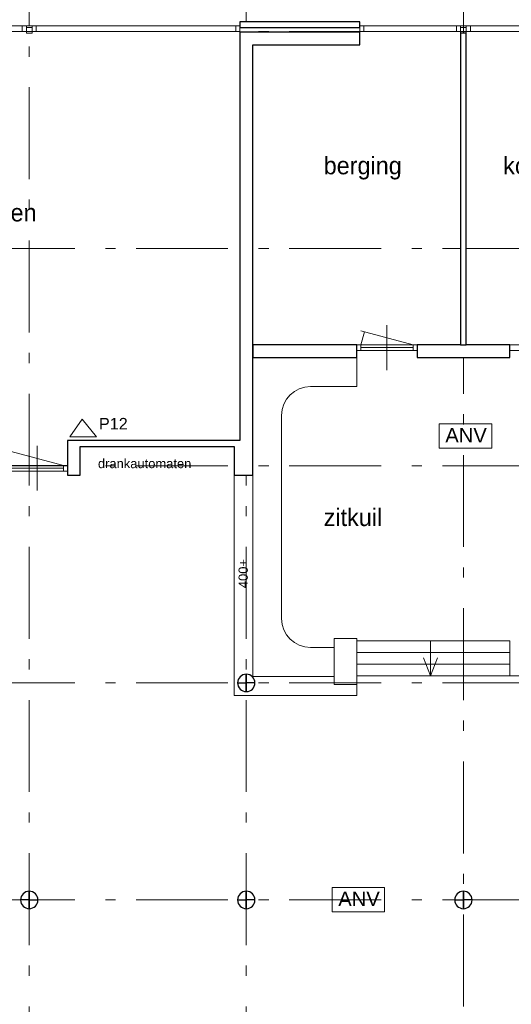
# Model space of a CAD drawing. Header units: millimetres. Extents: x -59728 to 53438, y 127740 to 210459.
# Tile 22 of 28: x 13137 to 21630, y 163405 to 180411. Entities that reach past the tile are written whole.
import ezdxf

# ---------------------------------------------------------------- set-up
doc = ezdxf.new("R2010")
doc.units = ezdxf.units.MM
doc.header["$LTSCALE"] = 2540
doc.linetypes.add('STYLE_01', pattern=[0.033465, 0.025591, -0.003937, 0.0005, -0.003437])
doc.linetypes.add('STYLE_06', pattern=[1.04164, 0.625, -0.20828, 0.06943, -0.13893])
for name, color, linetype, lineweight in [('ASSEN', 7, 'STYLE_01', 18), ('betongrijs', 7, 'Continuous', 18), ('brandvoorziening', 7, 'Continuous', 18), ('metselwerk', 7, 'Continuous', 18), ('muren', 7, 'Continuous', 18), ('MUUR', 7, 'Continuous', 18), ('mwarc', 7, 'Continuous', 18), ('stempel018', 7, 'Continuous', 18), ('TEXT', 7, 'Continuous', 18)]:
    doc.layers.add(name, color=color, linetype=linetype, lineweight=lineweight)
doc.styles.add('Arial', font='Arial')
doc.styles.add('Century Gothic', font='Century Gothic')

# ---------------------------------------------------------------- blocks, each defined once
blk = doc.blocks.new('anv')
at = {"layer": 'brandvoorziening', "color": 0}
blk.add_lwpolyline([(26504, -77939), (27411, -77939), (27411, -78359), (26504, -78359)], close=True, dxfattribs=at)
at = {"layer": 'brandvoorziening', "color": 0, "insert": (26610, -78009), "char_height": 249.8, "attachment_point": 1, "line_spacing_factor": 0.96736, "style": 'Arial'}
blk.add_mtext('ANV', dxfattribs=at)
blk = doc.blocks.new('blusser')
at = {"color": 0, "linetype": 'Continuous', "lineweight": 5}
blk.add_wipeout([(26606, -83240), (26912, -82996), (26606, -82782)], dxfattribs=at).dxf.layer = 'brandvoorziening'
at = {"layer": 'brandvoorziening', "color": 0}
for p, q in [((26912, -82996), (26606, -82782)), ((26606, -82782), (26606, -83240)), ((26606, -83240), (26912, -82996))]:
    blk.add_line(p, q, dxfattribs=at)
blk = doc.blocks.new('Groep-23')
at = {"layer": 'ASSEN', "color": 0, "linetype": 'STYLE_06'}
for p, q in [((15981.75, -40255.11), (15981.75, 38800.47)), ((19731.75, -40255.11), (19731.75, 32764.92)), ((23481.75, -9566.21), (23481.75, 32764.92)), ((-56253.67, 9919.5), (53655.29, 9919.5)), ((-56253.67, 6169.5), (53761.23, 6169.5)), ((-56253.67, 2419.5), (53761.23, 2419.5)), ((-56253.67, -1330.5), (53761.23, -1330.5)), ((-56253.67, -5080.5), (53761.23, -5080.5))]:
    blk.add_line(p, q, dxfattribs=at)
at = {"layer": 'muren', "color": 0}
for p, q in [((22161.75, 4073.65), (22161.75, 4845.34)), ((21641.75, 4409.5), (21641.75, 4509.5)), ((22681.75, 4509.5), (21641.75, 4509.5)), ((21711.75, 4409.5), (21711.75, 4509.5)), ((22611.75, 4459.5), (21711.75, 4459.5)), ((22611.75, 4409.5), (22611.75, 4509.5)), ((22681.75, 4409.5), (22681.75, 4509.5)), ((24281.75, 4409.5), (24281.75, 4509.5)), ((24281.75, 4509.5), (25321.75, 4509.5)), ((22681.75, 4409.5), (21641.75, 4409.5)), ((24281.75, 4409.5), (25321.75, 4409.5)), ((16121.75, 1990.46), (16121.75, 2762.15)), ((16641.75, 2426.31), (15601.75, 2426.31)), ((16571.75, 2326.31), (16571.75, 2426.31)), ((16641.75, 2326.31), (16641.75, 2426.31)), ((16641.75, 2326.31), (15601.75, 2326.31)), ((16571.75, 2376.31), (15671.75, 2376.31))]:
    blk.add_line(p, q, dxfattribs=at)
at = {"layer": 'MUUR', "color": 0}
for p, q in [((19621.75, 2854.5), (19621.75, 10089.5)), ((21694.09, 10089.5), (19621.75, 10089.5)), ((21694.09, 10089.5), (21694.09, 9689.5)), ((15982.28, 10019.5), (12461.75, 10019.5)), ((12461.75, 9919.5), (15932.28, 9919.5)), ((15862.28, 9919.5), (15862.28, 10019.5)), ((15932.28, 9889.74), (15932.28, 10019.5)), ((15932.28, 9989.74), (16032.28, 9989.74)), ((15932.28, 9889.74), (16032.28, 9889.74)), ((19621.75, 10019.5), (15982.28, 10019.5)), ((16032.28, 9889.74), (16032.28, 10019.5)), ((16032.28, 9919.5), (19621.75, 9919.5)), ((16102.28, 9919.5), (16102.28, 10019.5)), ((19551.75, 9919.5), (19551.75, 10019.5)), ((21694.09, 9989.5), (19621.75, 9989.5)), ((21694.09, 9909.5), (19621.75, 9909.5)), ((23481.75, 10019.5), (21694.09, 10019.5)), ((21694.09, 9919.5), (23431.75, 9919.5)), ((21764.09, 10019.5), (21764.09, 9919.5)), ((23361.75, 9919.5), (23361.75, 10019.5)), ((23431.75, 9889.74), (23431.75, 10019.5)), ((23431.75, 9989.74), (23531.75, 9989.74)), ((23431.75, 9889.74), (23531.75, 9889.74)), ((23431.75, 4509.5), (23431.75, 9889.74)), ((27021.75, 10019.5), (23481.75, 10019.5)), ((23531.75, 9889.74), (23531.75, 10019.5)), ((23531.75, 9919.5), (27021.75, 9919.5)), ((23531.75, 4509.5), (23531.75, 9889.74)), ((23601.75, 9919.5), (23601.75, 10019.5)), ((19841.75, 2254.5), (19841.75, 9689.5)), ((21694.09, 9689.5), (19841.75, 9689.5)), ((21641.75, 4509.5), (19841.75, 4509.5)), ((21641.75, 4289.5), (21641.75, 4509.5)), ((27021.75, 4509.5), (22681.75, 4509.5)), ((22681.75, 4289.5), (22681.75, 4509.5)), ((22681.75, 4509.5), (22681.75, 4409.5)), ((24281.75, 4289.5), (24281.75, 4509.5)), ((24281.75, 4289.5), (24281.75, 4509.5)), ((24281.75, 4509.5), (24281.75, 4409.5)), ((21641.75, 4289.5), (19841.75, 4289.5)), ((24281.75, 4289.5), (22681.75, 4289.5)), ((16641.75, 2584.5), (16641.75, 2854.5)), ((16641.75, 2854.5), (19621.75, 2854.5)), ((16861.75, 2254.5), (16861.75, 2754.5)), ((16861.75, 2754.5), (19521.75, 2754.5)), ((19521.75, 2254.5), (19521.75, 2754.5)), ((16641.75, 2254.5), (16641.75, 2584.5)), ((16641.75, 2426.31), (16641.75, 2326.31)), ((16641.75, 2254.5), (16861.75, 2254.5)), ((19521.75, 2254.5), (19841.75, 2254.5)), ((21251.51, -565.66), (21251.51, -1356.58)), ((21251.51, -565.66), (21641.75, -565.66)), ((21641.75, -565.66), (21641.75, -1550.5)), ((21641.75, -606.72), (24281.75, -606.72)), ((22915.64, -606.72), (22915.64, -1206.72)), ((24281.75, -1206.72), (24281.75, -606.72)), ((21641.75, -806.72), (24281.75, -806.72)), ((21641.75, -1006.72), (24281.75, -1006.72)), ((22915.64, -1206.72), (22794.42, -896.09)), ((22915.64, -1206.72), (23036.85, -896.09)), ((21251.51, -1356.58), (21641.75, -1356.58)), ((21641.75, -1206.72), (27121.75, -1206.72))]:
    blk.add_line(p, q, dxfattribs=at)
at = {"layer": 'mwarc', "color": 0}
for p, q in [((21641.75, 4289.5), (21641.75, 3789.5)), ((21641.75, 3789.5), (20841.75, 3789.5)), ((20341.75, -220.5), (20341.75, 3289.5)), ((20841.75, -720.5), (21251.51, -720.5))]:
    blk.add_line(p, q, dxfattribs=at)
for centre, start, end in [((20841.75, 3289.5), 90, 180), ((20841.75, -220.5), 180, 270)]:
    blk.add_arc(centre, 500, start, end, dxfattribs=at)
at = {"layer": 'stempel018', "color": 0}
for p, q in [((22611.75, 4509.5), (21711.75, 4750.65)), ((21711.75, 4509.5), (21772.04, 4734.5)), ((16571.75, 2426.31), (15671.75, 2667.46))]:
    blk.add_line(p, q, dxfattribs=at)
at = {"layer": 'brandvoorziening', "color": 0}
for p in [(-3440.71, 81081.05), (-5289.58, 73072.66)]:
    blk.add_blockref('anv', p, dxfattribs=at)
at = {"layer": 'metselwerk', "color": 0, "insert": (17168.87, 2538.18), "char_height": 159.8547, "attachment_point": 1, "line_spacing_factor": 0.96736, "style": 'Arial'}
blk.add_mtext('drankautomaten', dxfattribs=at)
at = {"layer": 'metselwerk', "color": 0, "insert": (19597.74, 305.64), "char_height": 159.855, "attachment_point": 1, "rotation": 90, "line_spacing_factor": 0.96736, "style": 'Arial'}
blk.add_mtext('400+', dxfattribs=at)
at = {"layer": 'TEXT', "color": 0, "char_height": 302.466, "attachment_point": 1, "line_spacing_factor": 1.022525, "style": 'Century Gothic'}
for s, insert in [('berging', (21068.1, 7756.19)), ('konrektor', (24169.06, 7756.19)), ('keuken', (14804.9, 6942.13)), ('zitkuil', (21068.1, 1681.08))]:
    blk.add_mtext(s, dxfattribs=dict(at, insert=insert))
at = {"layer": 'brandvoorziening', "color": 0, "rotation": 90}
blk.add_blockref('blusser', (-66097.13, -23689.24), dxfattribs=at)
at = {"color": 0, "linetype": 'Continuous', "lineweight": 25}
for points, layer in [([(19731.75, -1180.5), (19731.75, -1330.5), (19881.75, -1330.5), (19881.7, -1326.82), (19881.57, -1323.14), (19881.34, -1319.47), (19881.03, -1315.8), (19880.62, -1312.14), (19880.12, -1308.49), (19879.54, -1304.86), (19878.87, -1301.24), (19878.1, -1297.64), (19877.25, -1294.06), (19876.31, -1290.5), (19875.29, -1286.96), (19874.18, -1283.45), (19872.98, -1279.97), (19871.7, -1276.52), (19870.33, -1273.1), (19868.88, -1269.72), (19867.35, -1266.37), (19865.73, -1263.06), (19864.04, -1259.79), (19862.26, -1256.57), (19860.41, -1253.39), (19858.48, -1250.25), (19856.47, -1247.17), (19854.39, -1244.13), (19852.23, -1241.15), (19850, -1238.22), (19847.7, -1235.35), (19845.33, -1232.53), (19842.89, -1229.77), (19840.39, -1227.07), (19837.81, -1224.44), (19835.18, -1221.87), (19832.48, -1219.36), (19829.72, -1216.92), (19826.91, -1214.55), (19824.03, -1212.25), (19821.1, -1210.02), (19818.12, -1207.87), (19815.08, -1205.78), (19812, -1203.78), (19808.86, -1201.84), (19805.68, -1199.99), (19802.46, -1198.22), (19799.19, -1196.52), (19795.88, -1194.91), (19792.53, -1193.37), (19789.15, -1191.92), (19785.73, -1190.56), (19782.28, -1189.27), (19778.8, -1188.07), (19775.29, -1186.96), (19771.75, -1185.94), (19768.2, -1185), (19764.61, -1184.15), (19761.01, -1183.39), (19757.39, -1182.71), (19753.76, -1182.13), (19750.11, -1181.63), (19746.45, -1181.23), (19742.78, -1180.91), (19739.11, -1180.68), (19735.43, -1180.55)], 'betongrijs'), ([(16131.75, -5080.5), (15981.75, -5080.5), (15981.75, -5230.5), (15985.43, -5230.46), (15989.11, -5230.32), (15992.78, -5230.1), (15996.45, -5229.78), (16000.11, -5229.38), (16003.76, -5228.88), (16007.39, -5228.3), (16011.01, -5227.62), (16014.61, -5226.86), (16018.2, -5226.01), (16021.75, -5225.07), (16025.29, -5224.05), (16028.8, -5222.93), (16032.28, -5221.74), (16035.73, -5220.45), (16039.15, -5219.09), (16042.53, -5217.64), (16045.88, -5216.1), (16049.19, -5214.49), (16052.46, -5212.79), (16055.68, -5211.02), (16058.86, -5209.16), (16062, -5207.23), (16065.08, -5205.22), (16068.12, -5203.14), (16071.1, -5200.99), (16074.03, -5198.76), (16076.91, -5196.46), (16079.72, -5194.09), (16082.48, -5191.65), (16085.18, -5189.14), (16087.81, -5186.57), (16090.39, -5183.94), (16092.89, -5181.24), (16095.33, -5178.48), (16097.7, -5175.66), (16100, -5172.79), (16102.23, -5169.86), (16104.39, -5166.88), (16106.47, -5163.84), (16108.48, -5160.75), (16110.41, -5157.62), (16112.26, -5154.44), (16114.04, -5151.21), (16115.73, -5147.95), (16117.35, -5144.64), (16118.88, -5141.29), (16120.33, -5137.91), (16121.7, -5134.49), (16122.98, -5131.04), (16124.18, -5127.56), (16125.29, -5124.05), (16126.31, -5120.51), (16127.25, -5116.95), (16128.1, -5113.37), (16128.87, -5109.77), (16129.54, -5106.15), (16130.12, -5102.51), (16130.62, -5098.87), (16131.03, -5095.21), (16131.34, -5091.54), (16131.57, -5087.86), (16131.7, -5084.19)], 'betongrijs'), ([(19731.75, -5080.5), (19581.75, -5080.5), (19581.79, -5084.19), (19581.93, -5087.86), (19582.15, -5091.54), (19582.47, -5095.21), (19582.88, -5098.87), (19583.37, -5102.51), (19583.96, -5106.15), (19584.63, -5109.77), (19585.39, -5113.37), (19586.24, -5116.95), (19587.18, -5120.51), (19588.21, -5124.05), (19589.32, -5127.56), (19590.52, -5131.04), (19591.8, -5134.49), (19593.17, -5137.91), (19594.62, -5141.29), (19596.15, -5144.64), (19597.76, -5147.95), (19599.46, -5151.21), (19601.24, -5154.44), (19603.09, -5157.62), (19605.02, -5160.75), (19607.03, -5163.84), (19609.11, -5166.88), (19611.27, -5169.86), (19613.5, -5172.79), (19615.8, -5175.66), (19618.17, -5178.48), (19620.61, -5181.24), (19623.11, -5183.94), (19625.68, -5186.57), (19628.32, -5189.14), (19631.01, -5191.65), (19633.77, -5194.09), (19636.59, -5196.46), (19639.46, -5198.76), (19642.39, -5200.99), (19645.38, -5203.14), (19648.41, -5205.22), (19651.5, -5207.23), (19654.63, -5209.16), (19657.81, -5211.02), (19661.04, -5212.79), (19664.31, -5214.49), (19667.61, -5216.1), (19670.96, -5217.64), (19674.35, -5219.09), (19677.76, -5220.45), (19681.21, -5221.74), (19684.7, -5222.93), (19688.21, -5224.05), (19691.74, -5225.07), (19695.3, -5226.01), (19698.88, -5226.86), (19702.48, -5227.62), (19706.1, -5228.3), (19709.74, -5228.88), (19713.39, -5229.38), (19717.05, -5229.78), (19720.71, -5230.1), (19724.39, -5230.32), (19728.07, -5230.46), (19731.75, -5230.5)], 'betongrijs'), ([(23481.75, -5080.5), (23331.75, -5080.5), (23331.79, -5084.19), (23331.93, -5087.86), (23332.15, -5091.54), (23332.47, -5095.21), (23332.88, -5098.87), (23333.37, -5102.51), (23333.96, -5106.15), (23334.63, -5109.77), (23335.39, -5113.37), (23336.24, -5116.95), (23337.18, -5120.51), (23338.21, -5124.05), (23339.32, -5127.56), (23340.52, -5131.04), (23341.8, -5134.49), (23343.17, -5137.91), (23344.62, -5141.29), (23346.15, -5144.64), (23347.76, -5147.95), (23349.46, -5151.21), (23351.24, -5154.44), (23353.09, -5157.62), (23355.02, -5160.75), (23357.03, -5163.84), (23359.11, -5166.88), (23361.27, -5169.86), (23363.5, -5172.79), (23365.8, -5175.66), (23368.17, -5178.48), (23370.61, -5181.24), (23373.11, -5183.94), (23375.68, -5186.57), (23378.32, -5189.14), (23381.01, -5191.65), (23383.77, -5194.09), (23386.59, -5196.46), (23389.46, -5198.76), (23392.39, -5200.99), (23395.38, -5203.14), (23398.41, -5205.22), (23401.5, -5207.23), (23404.63, -5209.16), (23407.81, -5211.02), (23411.04, -5212.79), (23414.31, -5214.49), (23417.61, -5216.1), (23420.96, -5217.64), (23424.35, -5219.09), (23427.76, -5220.45), (23431.21, -5221.74), (23434.7, -5222.93), (23438.21, -5224.05), (23441.74, -5225.07), (23445.3, -5226.01), (23448.88, -5226.86), (23452.48, -5227.62), (23456.1, -5228.3), (23459.74, -5228.88), (23463.39, -5229.38), (23467.05, -5229.78), (23470.71, -5230.1), (23474.39, -5230.32), (23478.07, -5230.46), (23481.75, -5230.5)], 'betongrijs'), ([(24281.75, 4509.5), (22681.75, 4509.5), (22681.75, 4409.5), (22681.75, 4289.5), (24281.75, 4289.5)], 'mwarc')]:
    blk.add_wipeout(points, dxfattribs=at).dxf.layer = layer
at = {"layer": 'betongrijs', "color": 0, "linetype": 'Continuous', "lineweight": 25, "flags": 128}
for points in [[(19731.75, -1180.5), (19731.75, -1330.5), (19881.75, -1330.5, 0.41421356)], [(16131.75, -5080.5), (15981.75, -5080.5), (15981.75, -5230.5, 0.41421356)], [(19731.75, -5080.5), (19581.75, -5080.5, 0.41421356), (19731.75, -5230.5)], [(23481.75, -5080.5), (23331.75, -5080.5, 0.41421356), (23481.75, -5230.5)]]:
    blk.add_lwpolyline(points, format="xyb", close=True, dxfattribs=at)
at = {"layer": 'MUUR', "color": 0}
for p, q in [((19841.75, 2254.5), (19841.75, -1220.5)), ((19841.75, -1220.5), (21251.51, -1220.5))]:
    blk.add_line(p, q, dxfattribs=at)
at = {"layer": 'mwarc', "color": 0, "linetype": 'Continuous', "lineweight": 25}
blk.add_lwpolyline([(24281.75, 4509.5), (22681.75, 4509.5), (22681.75, 4409.5), (22681.75, 4289.5), (24281.75, 4289.5)], close=True, dxfattribs=at)
at = {"layer": 'metselwerk', "color": 0, "insert": (17186.75, 3245.89), "char_height": 199.818, "attachment_point": 1, "line_spacing_factor": 0.96736, "style": 'Arial'}
blk.add_mtext('P12', dxfattribs=at)
at = {"color": 0, "linetype": 'Continuous', "lineweight": 25}
for points, layer in [([(19881.75, -1330.5), (19731.75, -1330.5), (19731.75, -1480.5), (19735.43, -1480.46), (19739.11, -1480.32), (19742.78, -1480.1), (19746.45, -1479.78), (19750.11, -1479.38), (19753.76, -1478.88), (19757.39, -1478.3), (19761.01, -1477.62), (19764.61, -1476.86), (19768.2, -1476.01), (19771.75, -1475.07), (19775.29, -1474.05), (19778.8, -1472.93), (19782.28, -1471.74), (19785.73, -1470.45), (19789.15, -1469.09), (19792.53, -1467.64), (19795.88, -1466.1), (19799.19, -1464.49), (19802.46, -1462.79), (19805.68, -1461.02), (19808.86, -1459.16), (19812, -1457.23), (19815.08, -1455.22), (19818.12, -1453.14), (19821.1, -1450.99), (19824.03, -1448.76), (19826.91, -1446.46), (19829.72, -1444.09), (19832.48, -1441.65), (19835.18, -1439.14), (19837.81, -1436.57), (19840.39, -1433.94), (19842.89, -1431.24), (19845.33, -1428.48), (19847.7, -1425.66), (19850, -1422.79), (19852.23, -1419.86), (19854.39, -1416.88), (19856.47, -1413.84), (19858.48, -1410.75), (19860.41, -1407.62), (19862.26, -1404.44), (19864.04, -1401.21), (19865.73, -1397.95), (19867.35, -1394.64), (19868.88, -1391.29), (19870.33, -1387.91), (19871.7, -1384.49), (19872.98, -1381.04), (19874.18, -1377.56), (19875.29, -1374.05), (19876.31, -1370.51), (19877.25, -1366.95), (19878.1, -1363.37), (19878.87, -1359.77), (19879.54, -1356.15), (19880.12, -1352.51), (19880.62, -1348.87), (19881.03, -1345.21), (19881.34, -1341.54), (19881.57, -1337.86), (19881.7, -1334.19)], 'betongrijs'), ([(15981.75, -4930.5), (15978.07, -4930.55), (15974.39, -4930.68), (15970.71, -4930.91), (15967.05, -4931.23), (15963.39, -4931.63), (15959.74, -4932.13), (15956.1, -4932.71), (15952.48, -4933.39), (15948.88, -4934.15), (15945.3, -4935), (15941.74, -4935.94), (15938.21, -4936.96), (15934.7, -4938.07), (15931.21, -4939.27), (15927.76, -4940.56), (15924.35, -4941.92), (15920.96, -4943.37), (15917.61, -4944.91), (15914.31, -4946.52), (15911.04, -4948.22), (15907.81, -4949.99), (15904.63, -4951.84), (15901.5, -4953.78), (15898.41, -4955.78), (15895.38, -4957.87), (15892.39, -4960.02), (15889.46, -4962.25), (15886.59, -4964.55), (15883.77, -4966.92), (15881.01, -4969.36), (15878.32, -4971.87), (15875.68, -4974.44), (15873.11, -4977.07), (15870.61, -4979.77), (15868.17, -4982.53), (15865.8, -4985.35), (15863.5, -4988.22), (15861.27, -4991.15), (15859.11, -4994.13), (15857.03, -4997.17), (15855.02, -5000.25), (15853.09, -5003.39), (15851.24, -5006.57), (15849.46, -5009.79), (15847.76, -5013.06), (15846.15, -5016.37), (15844.62, -5019.72), (15843.17, -5023.1), (15841.8, -5026.52), (15840.52, -5029.97), (15839.32, -5033.45), (15838.21, -5036.96), (15837.18, -5040.5), (15836.24, -5044.06), (15835.39, -5047.64), (15834.63, -5051.24), (15833.96, -5054.86), (15833.37, -5058.49), (15832.88, -5062.14), (15832.47, -5065.8), (15832.15, -5069.47), (15831.93, -5073.14), (15831.79, -5076.82), (15831.75, -5080.5), (15981.75, -5080.5)], 'betongrijs'), ([(19731.75, -4930.5), (19728.07, -4930.55), (19724.39, -4930.68), (19720.71, -4930.91), (19717.05, -4931.23), (19713.39, -4931.63), (19709.74, -4932.13), (19706.1, -4932.71), (19702.48, -4933.39), (19698.88, -4934.15), (19695.3, -4935), (19691.74, -4935.94), (19688.21, -4936.96), (19684.7, -4938.07), (19681.21, -4939.27), (19677.76, -4940.56), (19674.35, -4941.92), (19670.96, -4943.37), (19667.61, -4944.91), (19664.31, -4946.52), (19661.04, -4948.22), (19657.81, -4949.99), (19654.63, -4951.84), (19651.5, -4953.78), (19648.41, -4955.78), (19645.38, -4957.87), (19642.39, -4960.02), (19639.46, -4962.25), (19636.59, -4964.55), (19633.77, -4966.92), (19631.01, -4969.36), (19628.32, -4971.87), (19625.68, -4974.44), (19623.11, -4977.07), (19620.61, -4979.77), (19618.17, -4982.53), (19615.8, -4985.35), (19613.5, -4988.22), (19611.27, -4991.15), (19609.11, -4994.13), (19607.03, -4997.17), (19605.02, -5000.25), (19603.09, -5003.39), (19601.24, -5006.57), (19599.46, -5009.79), (19597.76, -5013.06), (19596.15, -5016.37), (19594.62, -5019.72), (19593.17, -5023.1), (19591.8, -5026.52), (19590.52, -5029.97), (19589.32, -5033.45), (19588.21, -5036.96), (19587.18, -5040.5), (19586.24, -5044.06), (19585.39, -5047.64), (19584.63, -5051.24), (19583.96, -5054.86), (19583.37, -5058.49), (19582.88, -5062.14), (19582.47, -5065.8), (19582.15, -5069.47), (19581.93, -5073.14), (19581.79, -5076.82), (19581.75, -5080.5), (19731.75, -5080.5)], 'betongrijs'), ([(23481.75, -4930.5), (23478.07, -4930.55), (23474.39, -4930.68), (23470.71, -4930.91), (23467.05, -4931.23), (23463.39, -4931.63), (23459.74, -4932.13), (23456.1, -4932.71), (23452.48, -4933.39), (23448.88, -4934.15), (23445.3, -4935), (23441.74, -4935.94), (23438.21, -4936.96), (23434.7, -4938.07), (23431.21, -4939.27), (23427.76, -4940.56), (23424.35, -4941.92), (23420.96, -4943.37), (23417.61, -4944.91), (23414.31, -4946.52), (23411.04, -4948.22), (23407.81, -4949.99), (23404.63, -4951.84), (23401.5, -4953.78), (23398.41, -4955.78), (23395.38, -4957.87), (23392.39, -4960.02), (23389.46, -4962.25), (23386.59, -4964.55), (23383.77, -4966.92), (23381.01, -4969.36), (23378.32, -4971.87), (23375.68, -4974.44), (23373.11, -4977.07), (23370.61, -4979.77), (23368.17, -4982.53), (23365.8, -4985.35), (23363.5, -4988.22), (23361.27, -4991.15), (23359.11, -4994.13), (23357.03, -4997.17), (23355.02, -5000.25), (23353.09, -5003.39), (23351.24, -5006.57), (23349.46, -5009.79), (23347.76, -5013.06), (23346.15, -5016.37), (23344.62, -5019.72), (23343.17, -5023.1), (23341.8, -5026.52), (23340.52, -5029.97), (23339.32, -5033.45), (23338.21, -5036.96), (23337.18, -5040.5), (23336.24, -5044.06), (23335.39, -5047.64), (23334.63, -5051.24), (23333.96, -5054.86), (23333.37, -5058.49), (23332.88, -5062.14), (23332.47, -5065.8), (23332.15, -5069.47), (23331.93, -5073.14), (23331.79, -5076.82), (23331.75, -5080.5), (23481.75, -5080.5)], 'betongrijs'), ([(23531.75, 9889.74), (23431.75, 9889.74), (23431.75, 4509.5), (23531.75, 4509.5)], 'mwarc')]:
    blk.add_wipeout(points, dxfattribs=at).dxf.layer = layer
at = {"layer": 'betongrijs', "color": 0, "linetype": 'Continuous', "lineweight": 25, "flags": 128}
for points in [[(19881.75, -1330.5), (19731.75, -1330.5), (19731.75, -1480.5, 0.41421356)], [(15981.75, -4930.5, 0.41421356), (15831.75, -5080.5), (15981.75, -5080.5)], [(19731.75, -4930.5, 0.41421356), (19581.75, -5080.5), (19731.75, -5080.5)], [(23481.75, -4930.5, 0.41421356), (23331.75, -5080.5), (23481.75, -5080.5)]]:
    blk.add_lwpolyline(points, format="xyb", close=True, dxfattribs=at)
at = {"layer": 'mwarc', "color": 0, "linetype": 'Continuous', "lineweight": 25}
blk.add_lwpolyline([(23531.75, 9889.74), (23431.75, 9889.74), (23431.75, 4509.5), (23531.75, 4509.5)], close=True, dxfattribs=at)
at = {"color": 0, "linetype": 'Continuous', "lineweight": 25}
for points in [[(19731.75, -1330.5), (19581.75, -1330.5), (19581.79, -1334.19), (19581.93, -1337.86), (19582.15, -1341.54), (19582.47, -1345.21), (19582.88, -1348.87), (19583.37, -1352.51), (19583.96, -1356.15), (19584.63, -1359.77), (19585.39, -1363.37), (19586.24, -1366.95), (19587.18, -1370.51), (19588.21, -1374.05), (19589.32, -1377.56), (19590.52, -1381.04), (19591.8, -1384.49), (19593.17, -1387.91), (19594.62, -1391.29), (19596.15, -1394.64), (19597.76, -1397.95), (19599.46, -1401.21), (19601.24, -1404.44), (19603.09, -1407.62), (19605.02, -1410.75), (19607.03, -1413.84), (19609.11, -1416.88), (19611.27, -1419.86), (19613.5, -1422.79), (19615.8, -1425.66), (19618.17, -1428.48), (19620.61, -1431.24), (19623.11, -1433.94), (19625.68, -1436.57), (19628.32, -1439.14), (19631.01, -1441.65), (19633.77, -1444.09), (19636.59, -1446.46), (19639.46, -1448.76), (19642.39, -1450.99), (19645.38, -1453.14), (19648.41, -1455.22), (19651.5, -1457.23), (19654.63, -1459.16), (19657.81, -1461.02), (19661.04, -1462.79), (19664.31, -1464.49), (19667.61, -1466.1), (19670.96, -1467.64), (19674.35, -1469.09), (19677.76, -1470.45), (19681.21, -1471.74), (19684.7, -1472.93), (19688.21, -1474.05), (19691.74, -1475.07), (19695.3, -1476.01), (19698.88, -1476.86), (19702.48, -1477.62), (19706.1, -1478.3), (19709.74, -1478.88), (19713.39, -1479.38), (19717.05, -1479.78), (19720.71, -1480.1), (19724.39, -1480.32), (19728.07, -1480.46), (19731.75, -1480.5)], [(15981.75, -4930.5), (15981.75, -5080.5), (16131.75, -5080.5), (16131.7, -5076.82), (16131.57, -5073.14), (16131.34, -5069.47), (16131.03, -5065.8), (16130.62, -5062.14), (16130.12, -5058.49), (16129.54, -5054.86), (16128.87, -5051.24), (16128.1, -5047.64), (16127.25, -5044.06), (16126.31, -5040.5), (16125.29, -5036.96), (16124.18, -5033.45), (16122.98, -5029.97), (16121.7, -5026.52), (16120.33, -5023.1), (16118.88, -5019.72), (16117.35, -5016.37), (16115.73, -5013.06), (16114.04, -5009.79), (16112.26, -5006.57), (16110.41, -5003.39), (16108.48, -5000.25), (16106.47, -4997.17), (16104.39, -4994.13), (16102.23, -4991.15), (16100, -4988.22), (16097.7, -4985.35), (16095.33, -4982.53), (16092.89, -4979.77), (16090.39, -4977.07), (16087.81, -4974.44), (16085.18, -4971.87), (16082.48, -4969.36), (16079.72, -4966.92), (16076.91, -4964.55), (16074.03, -4962.25), (16071.1, -4960.02), (16068.12, -4957.87), (16065.08, -4955.78), (16062, -4953.78), (16058.86, -4951.84), (16055.68, -4949.99), (16052.46, -4948.22), (16049.19, -4946.52), (16045.88, -4944.91), (16042.53, -4943.37), (16039.15, -4941.92), (16035.73, -4940.56), (16032.28, -4939.27), (16028.8, -4938.07), (16025.29, -4936.96), (16021.75, -4935.94), (16018.2, -4935), (16014.61, -4934.15), (16011.01, -4933.39), (16007.39, -4932.71), (16003.76, -4932.13), (16000.11, -4931.63), (15996.45, -4931.23), (15992.78, -4930.91), (15989.11, -4930.68), (15985.43, -4930.55)], [(19731.75, -4930.5), (19731.75, -5080.5), (19881.75, -5080.5), (19881.7, -5076.82), (19881.57, -5073.14), (19881.34, -5069.47), (19881.03, -5065.8), (19880.62, -5062.14), (19880.12, -5058.49), (19879.54, -5054.86), (19878.87, -5051.24), (19878.1, -5047.64), (19877.25, -5044.06), (19876.31, -5040.5), (19875.29, -5036.96), (19874.18, -5033.45), (19872.98, -5029.97), (19871.7, -5026.52), (19870.33, -5023.1), (19868.88, -5019.72), (19867.35, -5016.37), (19865.73, -5013.06), (19864.04, -5009.79), (19862.26, -5006.57), (19860.41, -5003.39), (19858.48, -5000.25), (19856.47, -4997.17), (19854.39, -4994.13), (19852.23, -4991.15), (19850, -4988.22), (19847.7, -4985.35), (19845.33, -4982.53), (19842.89, -4979.77), (19840.39, -4977.07), (19837.81, -4974.44), (19835.18, -4971.87), (19832.48, -4969.36), (19829.72, -4966.92), (19826.91, -4964.55), (19824.03, -4962.25), (19821.1, -4960.02), (19818.12, -4957.87), (19815.08, -4955.78), (19812, -4953.78), (19808.86, -4951.84), (19805.68, -4949.99), (19802.46, -4948.22), (19799.19, -4946.52), (19795.88, -4944.91), (19792.53, -4943.37), (19789.15, -4941.92), (19785.73, -4940.56), (19782.28, -4939.27), (19778.8, -4938.07), (19775.29, -4936.96), (19771.75, -4935.94), (19768.2, -4935), (19764.61, -4934.15), (19761.01, -4933.39), (19757.39, -4932.71), (19753.76, -4932.13), (19750.11, -4931.63), (19746.45, -4931.23), (19742.78, -4930.91), (19739.11, -4930.68), (19735.43, -4930.55)], [(23481.75, -4930.5), (23481.75, -5080.5), (23631.75, -5080.5), (23631.7, -5076.82), (23631.57, -5073.14), (23631.34, -5069.47), (23631.03, -5065.8), (23630.62, -5062.14), (23630.12, -5058.49), (23629.54, -5054.86), (23628.87, -5051.24), (23628.1, -5047.64), (23627.25, -5044.06), (23626.31, -5040.5), (23625.29, -5036.96), (23624.18, -5033.45), (23622.98, -5029.97), (23621.7, -5026.52), (23620.33, -5023.1), (23618.88, -5019.72), (23617.35, -5016.37), (23615.73, -5013.06), (23614.04, -5009.79), (23612.26, -5006.57), (23610.41, -5003.39), (23608.48, -5000.25), (23606.47, -4997.17), (23604.39, -4994.13), (23602.23, -4991.15), (23600, -4988.22), (23597.7, -4985.35), (23595.33, -4982.53), (23592.89, -4979.77), (23590.39, -4977.07), (23587.81, -4974.44), (23585.18, -4971.87), (23582.48, -4969.36), (23579.72, -4966.92), (23576.91, -4964.55), (23574.03, -4962.25), (23571.1, -4960.02), (23568.12, -4957.87), (23565.08, -4955.78), (23562, -4953.78), (23558.86, -4951.84), (23555.68, -4949.99), (23552.46, -4948.22), (23549.19, -4946.52), (23545.88, -4944.91), (23542.53, -4943.37), (23539.15, -4941.92), (23535.73, -4940.56), (23532.28, -4939.27), (23528.8, -4938.07), (23525.29, -4936.96), (23521.75, -4935.94), (23518.2, -4935), (23514.61, -4934.15), (23511.01, -4933.39), (23507.39, -4932.71), (23503.76, -4932.13), (23500.11, -4931.63), (23496.45, -4931.23), (23492.78, -4930.91), (23489.11, -4930.68), (23485.43, -4930.55)]]:
    blk.add_wipeout(points, dxfattribs=at).dxf.layer = 'betongrijs'
at = {"layer": 'betongrijs', "color": 0, "linetype": 'Continuous', "lineweight": 25, "flags": 128}
for points in [[(19731.75, -1330.5), (19581.75, -1330.5, 0.41421356), (19731.75, -1480.5)], [(15981.75, -4930.5), (15981.75, -5080.5), (16131.75, -5080.5, 0.41421356)], [(19731.75, -4930.5), (19731.75, -5080.5), (19881.75, -5080.5, 0.41421356)], [(23481.75, -4930.5), (23481.75, -5080.5), (23631.75, -5080.5, 0.41421356)]]:
    blk.add_lwpolyline(points, format="xyb", close=True, dxfattribs=at)
at = {"layer": 'MUUR', "color": 0}
blk.add_line((19521.75, -1550.5), (21641.75, -1550.5), dxfattribs=at)
at = {"color": 0, "linetype": 'Continuous', "lineweight": 25}
for points in [[(19731.75, -1180.5), (19728.07, -1180.55), (19724.39, -1180.68), (19720.71, -1180.91), (19717.05, -1181.23), (19713.39, -1181.63), (19709.74, -1182.13), (19706.1, -1182.71), (19702.48, -1183.39), (19698.88, -1184.15), (19695.3, -1185), (19691.74, -1185.94), (19688.21, -1186.96), (19684.7, -1188.07), (19681.21, -1189.27), (19677.76, -1190.56), (19674.35, -1191.92), (19670.96, -1193.37), (19667.61, -1194.91), (19664.31, -1196.52), (19661.04, -1198.22), (19657.81, -1199.99), (19654.63, -1201.84), (19651.5, -1203.78), (19648.41, -1205.78), (19645.38, -1207.87), (19642.39, -1210.02), (19639.46, -1212.25), (19636.59, -1214.55), (19633.77, -1216.92), (19631.01, -1219.36), (19628.32, -1221.87), (19625.68, -1224.44), (19623.11, -1227.07), (19620.61, -1229.77), (19618.17, -1232.53), (19615.8, -1235.35), (19613.5, -1238.22), (19611.27, -1241.15), (19609.11, -1244.13), (19607.03, -1247.17), (19605.02, -1250.25), (19603.09, -1253.39), (19601.24, -1256.57), (19599.46, -1259.79), (19597.76, -1263.06), (19596.15, -1266.37), (19594.62, -1269.72), (19593.17, -1273.1), (19591.8, -1276.52), (19590.52, -1279.97), (19589.32, -1283.45), (19588.21, -1286.96), (19587.18, -1290.5), (19586.24, -1294.06), (19585.39, -1297.64), (19584.63, -1301.24), (19583.96, -1304.86), (19583.37, -1308.49), (19582.88, -1312.14), (19582.47, -1315.8), (19582.15, -1319.47), (19581.93, -1323.14), (19581.79, -1326.82), (19581.75, -1330.5), (19731.75, -1330.5)], [(15981.75, -5080.5), (15831.75, -5080.5), (15831.79, -5084.19), (15831.93, -5087.86), (15832.15, -5091.54), (15832.47, -5095.21), (15832.88, -5098.87), (15833.37, -5102.51), (15833.96, -5106.15), (15834.63, -5109.77), (15835.39, -5113.37), (15836.24, -5116.95), (15837.18, -5120.51), (15838.21, -5124.05), (15839.32, -5127.56), (15840.52, -5131.04), (15841.8, -5134.49), (15843.17, -5137.91), (15844.62, -5141.29), (15846.15, -5144.64), (15847.76, -5147.95), (15849.46, -5151.21), (15851.24, -5154.44), (15853.09, -5157.62), (15855.02, -5160.75), (15857.03, -5163.84), (15859.11, -5166.88), (15861.27, -5169.86), (15863.5, -5172.79), (15865.8, -5175.66), (15868.17, -5178.48), (15870.61, -5181.24), (15873.11, -5183.94), (15875.68, -5186.57), (15878.32, -5189.14), (15881.01, -5191.65), (15883.77, -5194.09), (15886.59, -5196.46), (15889.46, -5198.76), (15892.39, -5200.99), (15895.38, -5203.14), (15898.41, -5205.22), (15901.5, -5207.23), (15904.63, -5209.16), (15907.81, -5211.02), (15911.04, -5212.79), (15914.31, -5214.49), (15917.61, -5216.1), (15920.96, -5217.64), (15924.35, -5219.09), (15927.76, -5220.45), (15931.21, -5221.74), (15934.7, -5222.93), (15938.21, -5224.05), (15941.74, -5225.07), (15945.3, -5226.01), (15948.88, -5226.86), (15952.48, -5227.62), (15956.1, -5228.3), (15959.74, -5228.88), (15963.39, -5229.38), (15967.05, -5229.78), (15970.71, -5230.1), (15974.39, -5230.32), (15978.07, -5230.46), (15981.75, -5230.5)], [(19881.75, -5080.5), (19731.75, -5080.5), (19731.75, -5230.5), (19735.43, -5230.46), (19739.11, -5230.32), (19742.78, -5230.1), (19746.45, -5229.78), (19750.11, -5229.38), (19753.76, -5228.88), (19757.39, -5228.3), (19761.01, -5227.62), (19764.61, -5226.86), (19768.2, -5226.01), (19771.75, -5225.07), (19775.29, -5224.05), (19778.8, -5222.93), (19782.28, -5221.74), (19785.73, -5220.45), (19789.15, -5219.09), (19792.53, -5217.64), (19795.88, -5216.1), (19799.19, -5214.49), (19802.46, -5212.79), (19805.68, -5211.02), (19808.86, -5209.16), (19812, -5207.23), (19815.08, -5205.22), (19818.12, -5203.14), (19821.1, -5200.99), (19824.03, -5198.76), (19826.91, -5196.46), (19829.72, -5194.09), (19832.48, -5191.65), (19835.18, -5189.14), (19837.81, -5186.57), (19840.39, -5183.94), (19842.89, -5181.24), (19845.33, -5178.48), (19847.7, -5175.66), (19850, -5172.79), (19852.23, -5169.86), (19854.39, -5166.88), (19856.47, -5163.84), (19858.48, -5160.75), (19860.41, -5157.62), (19862.26, -5154.44), (19864.04, -5151.21), (19865.73, -5147.95), (19867.35, -5144.64), (19868.88, -5141.29), (19870.33, -5137.91), (19871.7, -5134.49), (19872.98, -5131.04), (19874.18, -5127.56), (19875.29, -5124.05), (19876.31, -5120.51), (19877.25, -5116.95), (19878.1, -5113.37), (19878.87, -5109.77), (19879.54, -5106.15), (19880.12, -5102.51), (19880.62, -5098.87), (19881.03, -5095.21), (19881.34, -5091.54), (19881.57, -5087.86), (19881.7, -5084.19)], [(23631.75, -5080.5), (23481.75, -5080.5), (23481.75, -5230.5), (23485.43, -5230.46), (23489.11, -5230.32), (23492.78, -5230.1), (23496.45, -5229.78), (23500.11, -5229.38), (23503.76, -5228.88), (23507.39, -5228.3), (23511.01, -5227.62), (23514.61, -5226.86), (23518.2, -5226.01), (23521.75, -5225.07), (23525.29, -5224.05), (23528.8, -5222.93), (23532.28, -5221.74), (23535.73, -5220.45), (23539.15, -5219.09), (23542.53, -5217.64), (23545.88, -5216.1), (23549.19, -5214.49), (23552.46, -5212.79), (23555.68, -5211.02), (23558.86, -5209.16), (23562, -5207.23), (23565.08, -5205.22), (23568.12, -5203.14), (23571.1, -5200.99), (23574.03, -5198.76), (23576.91, -5196.46), (23579.72, -5194.09), (23582.48, -5191.65), (23585.18, -5189.14), (23587.81, -5186.57), (23590.39, -5183.94), (23592.89, -5181.24), (23595.33, -5178.48), (23597.7, -5175.66), (23600, -5172.79), (23602.23, -5169.86), (23604.39, -5166.88), (23606.47, -5163.84), (23608.48, -5160.75), (23610.41, -5157.62), (23612.26, -5154.44), (23614.04, -5151.21), (23615.73, -5147.95), (23617.35, -5144.64), (23618.88, -5141.29), (23620.33, -5137.91), (23621.7, -5134.49), (23622.98, -5131.04), (23624.18, -5127.56), (23625.29, -5124.05), (23626.31, -5120.51), (23627.25, -5116.95), (23628.1, -5113.37), (23628.87, -5109.77), (23629.54, -5106.15), (23630.12, -5102.51), (23630.62, -5098.87), (23631.03, -5095.21), (23631.34, -5091.54), (23631.57, -5087.86), (23631.7, -5084.19)]]:
    blk.add_wipeout(points, dxfattribs=at).dxf.layer = 'betongrijs'
at = {"layer": 'betongrijs', "color": 0, "linetype": 'Continuous', "lineweight": 25, "flags": 128}
for points in [[(19731.75, -1180.5, 0.41421356), (19581.75, -1330.5), (19731.75, -1330.5)], [(15981.75, -5080.5), (15831.75, -5080.5, 0.41421356), (15981.75, -5230.5)], [(19881.75, -5080.5), (19731.75, -5080.5), (19731.75, -5230.5, 0.41421356)], [(23631.75, -5080.5), (23481.75, -5080.5), (23481.75, -5230.5, 0.41421356)]]:
    blk.add_lwpolyline(points, format="xyb", close=True, dxfattribs=at)
at = {"layer": 'MUUR', "color": 0}
blk.add_line((19521.75, 2254.5), (19521.75, -1550.5), dxfattribs=at)
for centre in [(19731.75, -1330.5), (15981.75, -5080.5), (19731.75, -5080.5), (23481.75, -5080.5)]:
    blk.add_circle(centre, 150, dxfattribs=at)
at = {"color": 0, "linetype": 'Continuous', "lineweight": 25}
blk.add_wipeout([(19841.75, 9689.5), (21694.09, 9689.5), (21694.09, 9909.5), (19621.75, 9909.5), (19621.75, 2854.5), (16641.75, 2854.5), (16641.75, 2584.5), (16641.75, 2254.5), (16861.75, 2254.5), (16861.75, 2754.5), (19521.75, 2754.5), (19521.75, 2254.5), (19841.75, 2254.5)], dxfattribs=at).dxf.layer = 'mwarc'
at = {"layer": 'mwarc', "color": 0, "linetype": 'Continuous', "lineweight": 25}
blk.add_lwpolyline([(19841.75, 9689.5), (21694.09, 9689.5), (21694.09, 9909.5), (19621.75, 9909.5), (19621.75, 2854.5), (16641.75, 2854.5), (16641.75, 2584.5), (16641.75, 2254.5), (16861.75, 2254.5), (16861.75, 2754.5), (19521.75, 2754.5), (19521.75, 2254.5), (19841.75, 2254.5)], close=True, dxfattribs=at)
at = {"color": 0, "linetype": 'Continuous', "lineweight": 25}
for points in [[(21694.09, 10089.5), (19621.75, 10089.5), (19621.75, 9989.5), (21694.09, 9989.5)], [(21641.75, 4509.5), (19841.75, 4509.5), (19841.75, 4289.5), (21641.75, 4289.5)]]:
    blk.add_wipeout(points, dxfattribs=at).dxf.layer = 'mwarc'
at = {"layer": 'mwarc', "color": 0, "linetype": 'Continuous', "lineweight": 25}
for points in [[(21694.09, 10089.5), (19621.75, 10089.5), (19621.75, 9989.5), (21694.09, 9989.5)], [(21641.75, 4509.5), (19841.75, 4509.5), (19841.75, 4289.5), (21641.75, 4289.5)]]:
    blk.add_lwpolyline(points, close=True, dxfattribs=at)

msp = doc.modelspace()

# ---------------------------------------------------------------- block references
at = {"layer": 'MUUR'}
msp.add_blockref('Groep-23', (-2680, 170287), dxfattribs=at)

doc.saveas('drawing.dxf')
